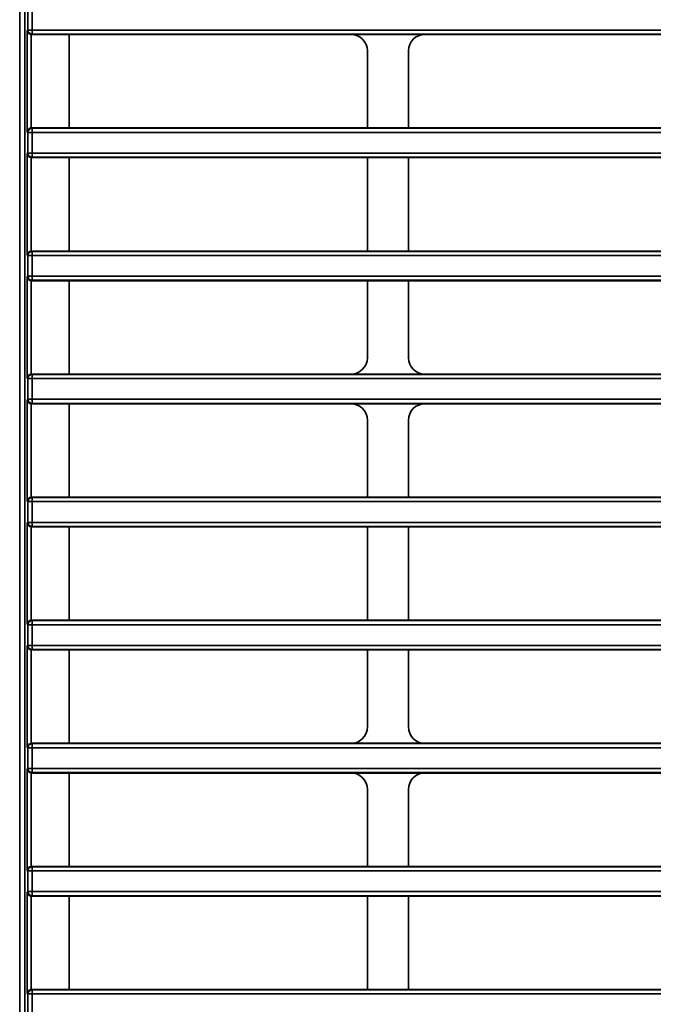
# Model space of a CAD drawing. Header units: millimetres. Extents: x 0 to 1118, y 0 to 864.
# Tile 54 of 250: x 86 to 96, y 473 to 488. Entities that reach past the tile are written whole.
import ezdxf

# ---------------------------------------------------------------- set-up
doc = ezdxf.new("R2010")
doc.units = ezdxf.units.MM
doc.styles.add('SLDTEXTSTYLE0', font='TXT', dxfattribs={"width": 0.605})
doc.dimstyles.new('SLDDIMSTYLE3', dxfattribs={"dimtxt": 4.233333, "dimasz": 4.572, "dimexe": 0, "dimexo": 0.0625, "dimgap": 1.058333, "dimtad": 0, "dimtih": 1, "dimtoh": 1, "dimdec": 1, "dimlfac": 4, "dimrnd": 1e-09, "dimzin": 4, "dimdsep": 46, "dimtxsty": 'SLDTEXTSTYLE0', "dimsah": 1, "dimcen": 0.09, "dimadec": 0, "dimazin": 1, "dimtfac": 1, "dimtofl": 0, "dimtmove": 0, "dimatfit": 3, "dimfxl": 1, "dimfrac": 2, "dimtolj": 1, "dimtzin": 12, "dimarcsym": 0})

# ---------------------------------------------------------------- blocks, each defined once
blk = doc.blocks.new('_D_12')
at = {"color": 7, "linetype": 'Continuous', "lineweight": 0}
for p, q in [((156.168, 534.567), (154.713, 534.567)), ((154.713, 534.567), (154.713, 528.07)), ((167.486, 534.567), (168.942, 534.567)), ((168.942, 534.567), (168.942, 528.07)), ((77.298, 503.387), (77.298, 532.919)), ((231.805, 451.829), (231.805, 532.919)), ((77.298, 531.319), (137.737, 531.319)), ((231.805, 531.319), (171.366, 531.319)), ((154.713, 528.07), (156.168, 528.07)), ((168.942, 528.07), (167.486, 528.07))]:
    blk.add_line(p, q, dxfattribs=at)
at = {"color": 7, "linetype": 'Continuous', "lineweight": 18}
for points in [[(77.298, 531.319), (81.87, 530.557), (81.87, 532.081)], [(231.805, 531.319), (227.233, 532.081), (227.233, 530.557)]]:
    blk.add_solid(points, dxfattribs=at)
at = {"color": 7, "linetype": 'Continuous', "lineweight": 18, "char_height": 4.2333, "attachment_point": 1, "style": 'SLDTEXTSTYLE0'}
for s, insert in [('618.0', (138.706, 533.527)), ('24.3', (156.168, 533.527))]:
    blk.add_mtext(s, dxfattribs=dict(at, insert=insert))
blk = doc.blocks.new('_D_13')
at = {"color": 7, "linetype": 'Continuous', "lineweight": 0}
for p, q in [((85.044, 497.024), (48.595, 497.024)), ((50.195, 497.024), (50.195, 476.868)), ((57.794, 475.898), (56.339, 475.898)), ((56.339, 475.898), (56.339, 469.401)), ((65.879, 475.898), (67.334, 475.898)), ((67.334, 475.898), (67.334, 469.401)), ((56.339, 469.401), (57.794, 469.401)), ((67.334, 469.401), (65.879, 469.401)), ((50.195, 448.274), (50.195, 468.431)), ((85.044, 448.274), (48.595, 448.274))]:
    blk.add_line(p, q, dxfattribs=at)
at = {"color": 7, "linetype": 'Continuous', "lineweight": 18}
for points in [[(50.195, 497.024), (49.433, 492.452), (50.957, 492.452)], [(50.195, 448.274), (50.957, 452.846), (49.433, 452.846)]]:
    blk.add_solid(points, dxfattribs=at)
at = {"color": 7, "linetype": 'Continuous', "lineweight": 18, "char_height": 4.2333, "attachment_point": 1, "style": 'SLDTEXTSTYLE0'}
for s, insert in [('3X', (31.601, 474.858)), ('195.0', (40.332, 474.858)), ('7.7', (57.794, 474.858))]:
    blk.add_mtext(s, dxfattribs=dict(at, insert=insert))

msp = doc.modelspace()

# ---------------------------------------------------------------- linework, layer by layer
at = {"color": 7, "linetype": 'Continuous', "lineweight": 35}
for p, q in [((86.206, 449.849), (86.206, 495.574)), ((86.281, 449.967), (86.281, 495.374)), ((86.33, 487.491), (86.33, 487.807)), ((86.393, 487.807), (86.393, 487.491)), ((86.318, 487.485), (86.33, 487.491)), ((86.318, 485.938), (86.318, 487.485)), ((86.33, 487.491), (86.393, 487.491)), ((86.381, 487.423), (86.381, 486)), ((86.393, 487.429), (86.382, 487.423)), ((86.956, 487.423), (86.382, 487.423)), ((86.393, 487.491), (86.393, 487.429)), ((86.393, 487.491), (211.095, 487.491)), ((211.095, 487.429), (86.393, 487.429)), ((91.256, 487.423), (86.956, 487.423)), ((86.956, 486), (86.956, 487.423)), ((91.256, 487.423), (92.381, 487.423)), ((96.681, 487.423), (92.381, 487.423)), ((91.506, 486), (91.506, 487.174)), ((92.131, 486), (92.131, 487.174)), ((86.33, 485.932), (86.318, 485.938)), ((86.33, 485.932), (86.393, 485.932)), ((86.33, 485.616), (86.33, 485.932)), ((86.382, 486), (86.393, 485.995)), ((86.382, 486), (86.956, 486)), ((86.393, 485.995), (86.393, 485.932)), ((86.393, 485.995), (211.095, 485.995)), ((86.393, 485.932), (86.393, 485.616)), ((211.095, 485.932), (86.393, 485.932)), ((86.956, 486), (91.506, 486)), ((92.131, 486), (91.506, 486)), ((92.131, 486), (96.681, 486)), ((86.318, 485.61), (86.33, 485.616)), ((86.318, 484.063), (86.318, 485.61)), ((86.33, 485.616), (86.393, 485.616)), ((86.393, 485.554), (86.382, 485.548)), ((86.393, 485.616), (211.095, 485.616)), ((86.393, 485.616), (86.393, 485.554)), ((211.095, 485.554), (86.393, 485.554)), ((86.381, 485.548), (86.381, 484.125)), ((86.956, 485.548), (86.382, 485.548)), ((91.506, 485.548), (86.956, 485.548)), ((86.956, 484.125), (86.956, 485.548)), ((91.506, 485.548), (92.131, 485.548)), ((91.506, 484.125), (91.506, 485.548)), ((96.681, 485.548), (92.131, 485.548)), ((92.131, 484.125), (92.131, 485.548)), ((86.33, 484.057), (86.318, 484.063)), ((86.33, 483.741), (86.33, 484.057)), ((86.33, 484.057), (86.393, 484.057)), ((86.382, 484.125), (86.393, 484.12)), ((86.382, 484.125), (86.956, 484.125)), ((86.393, 484.12), (86.393, 484.057)), ((86.393, 484.12), (211.095, 484.12)), ((86.393, 484.057), (86.393, 483.741)), ((211.095, 484.057), (86.393, 484.057)), ((86.956, 484.125), (91.506, 484.125)), ((92.131, 484.125), (91.506, 484.125)), ((92.131, 484.125), (96.681, 484.125)), ((86.318, 483.735), (86.33, 483.741)), ((86.318, 482.188), (86.318, 483.735)), ((86.33, 483.741), (86.393, 483.741)), ((86.381, 483.673), (86.381, 482.25)), ((86.393, 483.679), (86.382, 483.673)), ((86.956, 483.673), (86.382, 483.673)), ((86.393, 483.741), (86.393, 483.679)), ((86.393, 483.741), (211.095, 483.741)), ((211.095, 483.679), (86.393, 483.679)), ((91.506, 483.673), (86.956, 483.673)), ((86.956, 482.25), (86.956, 483.673)), ((91.506, 483.673), (92.131, 483.673)), ((91.506, 482.5), (91.506, 483.673)), ((96.681, 483.673), (92.131, 483.673)), ((92.131, 482.5), (92.131, 483.673)), ((86.33, 482.182), (86.318, 482.188)), ((86.33, 481.866), (86.33, 482.182)), ((86.33, 482.182), (86.393, 482.182)), ((86.382, 482.25), (86.393, 482.245)), ((86.382, 482.25), (86.956, 482.25)), ((86.393, 482.245), (86.393, 482.182)), ((86.393, 482.245), (211.095, 482.245)), ((86.393, 482.182), (86.393, 481.866)), ((211.095, 482.182), (86.393, 482.182)), ((86.956, 482.25), (91.256, 482.25)), ((92.381, 482.25), (91.256, 482.25)), ((92.381, 482.25), (96.681, 482.25)), ((86.318, 481.86), (86.33, 481.866)), ((86.318, 480.313), (86.318, 481.86)), ((86.33, 481.866), (86.393, 481.866)), ((86.393, 481.804), (86.382, 481.798)), ((86.393, 481.866), (86.393, 481.804)), ((86.393, 481.866), (211.095, 481.866)), ((211.095, 481.804), (86.393, 481.804)), ((86.381, 481.798), (86.381, 480.375)), ((86.956, 481.798), (86.382, 481.798)), ((91.256, 481.798), (86.956, 481.798)), ((86.956, 480.375), (86.956, 481.798)), ((91.256, 481.798), (92.381, 481.798)), ((96.681, 481.798), (92.381, 481.798)), ((91.506, 480.375), (91.506, 481.549)), ((92.131, 480.375), (92.131, 481.549)), ((86.33, 480.307), (86.318, 480.313)), ((86.33, 480.307), (86.393, 480.307)), ((86.33, 479.991), (86.33, 480.307)), ((86.382, 480.375), (86.393, 480.37)), ((86.382, 480.375), (86.956, 480.375)), ((86.393, 480.37), (86.393, 480.307)), ((86.393, 480.37), (211.095, 480.37)), ((86.393, 480.307), (86.393, 479.991)), ((211.095, 480.307), (86.393, 480.307)), ((86.956, 480.375), (91.506, 480.375)), ((92.131, 480.375), (91.506, 480.375)), ((92.131, 480.375), (96.681, 480.375)), ((86.318, 479.985), (86.33, 479.991)), ((86.318, 478.438), (86.318, 479.985)), ((86.33, 479.991), (86.393, 479.991)), ((86.381, 479.923), (86.381, 478.5)), ((86.393, 479.929), (86.382, 479.923)), ((86.956, 479.923), (86.382, 479.923)), ((86.393, 479.991), (211.095, 479.991)), ((86.393, 479.991), (86.393, 479.929)), ((211.095, 479.929), (86.393, 479.929)), ((91.506, 479.923), (86.956, 479.923)), ((86.956, 478.5), (86.956, 479.923)), ((91.506, 479.923), (92.131, 479.923)), ((91.506, 478.5), (91.506, 479.923)), ((96.681, 479.923), (92.131, 479.923)), ((92.131, 478.5), (92.131, 479.923)), ((86.33, 478.432), (86.318, 478.438)), ((86.33, 478.432), (86.393, 478.432)), ((86.33, 478.116), (86.33, 478.432)), ((86.382, 478.5), (86.393, 478.495)), ((86.382, 478.5), (86.956, 478.5)), ((86.393, 478.495), (86.393, 478.432)), ((86.393, 478.495), (211.095, 478.495)), ((86.393, 478.432), (86.393, 478.116)), ((211.095, 478.432), (86.393, 478.432)), ((86.956, 478.5), (91.506, 478.5)), ((92.131, 478.5), (91.506, 478.5)), ((92.131, 478.5), (96.681, 478.5)), ((86.318, 478.11), (86.33, 478.116)), ((86.318, 476.563), (86.318, 478.11)), ((86.33, 478.116), (86.393, 478.116)), ((86.393, 478.054), (86.382, 478.048)), ((86.393, 478.116), (211.095, 478.116)), ((86.393, 478.116), (86.393, 478.054)), ((211.095, 478.054), (86.393, 478.054)), ((86.381, 478.048), (86.381, 476.625)), ((86.956, 478.048), (86.382, 478.048)), ((91.506, 478.048), (86.956, 478.048)), ((86.956, 476.625), (86.956, 478.048)), ((91.506, 478.048), (92.131, 478.048)), ((91.506, 476.875), (91.506, 478.048)), ((96.681, 478.048), (92.131, 478.048)), ((92.131, 476.875), (92.131, 478.048)), ((86.33, 476.557), (86.318, 476.563)), ((86.33, 476.557), (86.393, 476.557)), ((86.33, 476.241), (86.33, 476.557)), ((86.382, 476.625), (86.393, 476.62)), ((86.382, 476.625), (86.956, 476.625)), ((86.393, 476.62), (86.393, 476.557)), ((86.393, 476.62), (211.095, 476.62)), ((86.393, 476.557), (86.393, 476.241)), ((211.095, 476.557), (86.393, 476.557)), ((86.956, 476.625), (91.256, 476.625)), ((92.381, 476.625), (91.256, 476.625)), ((92.381, 476.625), (96.431, 476.625)), ((86.318, 476.235), (86.33, 476.241)), ((86.318, 474.688), (86.318, 476.235)), ((86.33, 476.241), (86.393, 476.241)), ((86.381, 476.173), (86.381, 474.75)), ((86.393, 476.179), (86.382, 476.173)), ((86.956, 476.173), (86.382, 476.173)), ((86.393, 476.241), (86.393, 476.179)), ((86.393, 476.241), (211.095, 476.241)), ((211.095, 476.179), (86.393, 476.179)), ((91.256, 476.173), (86.956, 476.173)), ((86.956, 474.75), (86.956, 476.173)), ((91.256, 476.173), (92.381, 476.173)), ((96.431, 476.173), (92.381, 476.173)), ((91.506, 474.75), (91.506, 475.924)), ((92.131, 474.75), (92.131, 475.924)), ((86.33, 474.682), (86.318, 474.688)), ((86.33, 474.366), (86.33, 474.682)), ((86.393, 474.682), (86.33, 474.682)), ((86.382, 474.75), (86.393, 474.745)), ((86.382, 474.75), (86.956, 474.75)), ((86.393, 474.745), (86.393, 474.682)), ((86.393, 474.745), (211.095, 474.745)), ((86.393, 474.682), (86.393, 474.366)), ((211.095, 474.682), (86.393, 474.682)), ((86.956, 474.75), (91.506, 474.75)), ((92.131, 474.75), (91.506, 474.75)), ((92.131, 474.75), (96.681, 474.75)), ((86.318, 474.36), (86.33, 474.366)), ((86.318, 472.813), (86.318, 474.36)), ((86.393, 474.366), (86.33, 474.366)), ((86.393, 474.304), (86.382, 474.298)), ((86.393, 474.366), (86.393, 474.304)), ((86.393, 474.366), (211.095, 474.366)), ((211.095, 474.304), (86.393, 474.304)), ((86.381, 474.298), (86.381, 472.875)), ((86.956, 474.298), (86.382, 474.298)), ((91.506, 474.298), (86.956, 474.298)), ((86.956, 472.875), (86.956, 474.298)), ((91.506, 474.298), (92.131, 474.298)), ((91.506, 472.875), (91.506, 474.298)), ((96.681, 474.298), (92.131, 474.298)), ((92.131, 472.875), (92.131, 474.298)), ((86.33, 472.807), (86.318, 472.813)), ((86.393, 472.807), (86.33, 472.807)), ((86.33, 472.491), (86.33, 472.807)), ((86.382, 472.875), (86.393, 472.87)), ((86.382, 472.875), (86.956, 472.875)), ((86.393, 472.87), (86.393, 472.807)), ((86.393, 472.87), (211.095, 472.87)), ((86.393, 472.807), (86.393, 472.491)), ((211.095, 472.807), (86.393, 472.807)), ((86.956, 472.875), (91.506, 472.875)), ((92.131, 472.875), (91.506, 472.875)), ((92.131, 472.875), (96.681, 472.875))]:
    msp.add_line(p, q, dxfattribs=at)
for centre, start, end in [((86.393, 487.491), 180.0069, 269.9865), ((86.393, 485.932), 90.0135, 179.9931), ((86.393, 485.616), 180.0069, 269.9865), ((86.393, 484.057), 90.0135, 179.9931), ((86.393, 483.741), 180.0069, 269.9865), ((86.393, 482.182), 90.0135, 179.9931), ((86.393, 481.866), 180.0069, 269.9865), ((86.393, 480.307), 90.0135, 179.9931), ((86.393, 479.991), 180.0069, 269.9865), ((86.393, 478.432), 90.0135, 179.9931), ((86.393, 478.116), 180.0069, 269.9865), ((86.393, 476.557), 90.0135, 179.9931), ((86.393, 476.241), 180.0069, 269.9865), ((86.393, 474.682), 90.0135, 179.9931), ((86.393, 474.366), 180.0069, 269.9865), ((86.393, 472.807), 90.0135, 179.9931)]:
    msp.add_arc(centre, 0.0625, start, end, dxfattribs=at)
for centre, major_axis, ratio, start_param, end_param in [((86.381, 487.485), (0.0534, -0.033), 0.980675, 3.703947, 5.25729), ((86.382, 487.486), (-0.0559, -0.028), 0.99981, 1.089802, 1.107103), ((91.256, 487.173), (0.177, 0.177), 0.999695, 5.497939, 7.068431), ((92.381, 487.173), (-0.177, 0.177), 0.999695, 5.497939, 7.068431), ((86.381, 485.938), (0.0534, 0.033), 0.980675, 1.025895, 2.579238), ((86.382, 485.937), (0.0559, -0.028), 0.99981, 2.03449, 2.051791), ((86.381, 485.61), (0.0534, -0.033), 0.980675, 3.703947, 5.25729), ((86.382, 485.611), (-0.0559, -0.028), 0.99981, 1.089802, 1.107103), ((86.381, 484.063), (0.0534, 0.033), 0.980675, 1.025895, 2.579238), ((86.382, 484.062), (0.0559, -0.028), 0.99981, 2.03449, 2.051791), ((86.381, 483.735), (0.0534, -0.033), 0.980675, 3.703947, 5.25729), ((86.382, 483.736), (-0.0559, -0.028), 0.99981, 1.089802, 1.107103), ((91.256, 482.5), (-0.177, 0.177), 0.999695, 2.356347, 3.926839), ((92.381, 482.5), (0.177, 0.177), 0.999695, 2.356347, 3.926839), ((86.381, 482.188), (0.0534, 0.033), 0.980675, 1.025895, 2.579238), ((86.382, 482.187), (0.0559, -0.028), 0.99981, 2.03449, 2.051791), ((86.381, 481.86), (0.0534, -0.033), 0.980675, 3.703947, 5.25729), ((86.382, 481.861), (-0.0559, -0.028), 0.99981, 1.089802, 1.107103), ((91.256, 481.548), (0.177, 0.177), 0.999695, 5.497939, 7.068431), ((92.381, 481.548), (-0.177, 0.177), 0.999695, 5.497939, 7.068431), ((86.381, 480.313), (0.0534, 0.033), 0.980675, 1.025895, 2.579238), ((86.382, 480.312), (0.0559, -0.028), 0.99981, 2.03449, 2.051791), ((86.381, 479.985), (0.0534, -0.033), 0.980675, 3.703947, 5.25729), ((86.382, 479.986), (-0.0559, -0.028), 0.99981, 1.089802, 1.107103), ((86.381, 478.438), (0.0534, 0.033), 0.980675, 1.025895, 2.579238), ((86.382, 478.437), (0.0559, -0.028), 0.99981, 2.03449, 2.051791), ((86.381, 478.11), (0.0534, -0.033), 0.980675, 3.703947, 5.25729), ((86.382, 478.111), (-0.0559, -0.028), 0.99981, 1.089802, 1.107103), ((91.256, 476.875), (-0.177, 0.177), 0.999695, 2.356347, 3.926839), ((92.381, 476.875), (0.177, 0.177), 0.999695, 2.356347, 3.926839), ((86.381, 476.563), (0.0534, 0.033), 0.980675, 1.025895, 2.579238), ((86.382, 476.562), (0.0559, -0.028), 0.99981, 2.03449, 2.051791), ((86.381, 476.235), (0.0534, -0.033), 0.980675, 3.703947, 5.25729), ((86.382, 476.236), (-0.0559, -0.028), 0.99981, 1.089802, 1.107103), ((91.256, 475.923), (0.177, 0.177), 0.999695, 5.497939, 7.068431), ((92.381, 475.923), (-0.177, 0.177), 0.999695, 5.497939, 7.068431), ((86.381, 474.688), (0.0534, 0.033), 0.980675, 1.025895, 2.579238), ((86.382, 474.687), (0.0559, -0.028), 0.99981, 2.03449, 2.051791), ((86.381, 474.36), (0.0534, -0.033), 0.980675, 3.703947, 5.25729), ((86.382, 474.361), (-0.0559, -0.028), 0.99981, 1.089802, 1.107103), ((86.381, 472.813), (0.0534, 0.033), 0.980675, 1.025895, 2.579238), ((86.382, 472.812), (0.0559, -0.028), 0.99981, 2.03449, 2.051791)]:
    msp.add_ellipse(centre, major_axis=major_axis, ratio=ratio, start_param=start_param, end_param=end_param, dxfattribs=at)

# ---------------------------------------------------------------- dimensions: what is measured, and where the dimension line sits
at = {"color": 7, "linetype": 'Continuous', "lineweight": 18}
dim = msp.add_linear_dim(base=(231.805, 531.319), p1=(77.298, 501.787), p2=(231.805, 450.229), dimstyle='SLDDIMSTYLE3', dxfattribs=at)
dim.commit()
dim.dimension.update_dxf_attribs({"geometry": '_D_12', "text_midpoint": (154.551, 531.319), "dimtype": 160})
dim = msp.add_linear_dim(base=(50.195, 448.274), p1=(86.644, 497.024), p2=(86.644, 448.274), angle=90, text='3X <>', dimstyle='SLDDIMSTYLE3', dxfattribs=at)
dim.commit()
dim.dimension.update_dxf_attribs({"geometry": '_D_13', "text_midpoint": (50.195, 472.649), "dimtype": 160})

doc.saveas('drawing.dxf')
